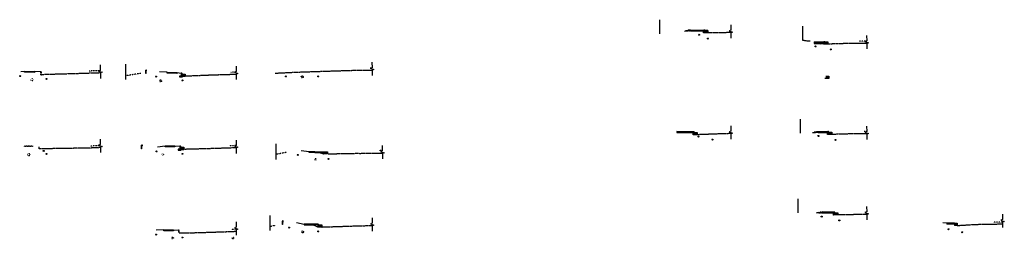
# Model space of a CAD drawing. Header units: feet. Extents: x 0 to 2468915, y 11 to 265913.
# Tile 7 of 7: x 2466695 to 2467202, y 265174 to 265290. Entities that reach past the tile are written whole.
import ezdxf

# ---------------------------------------------------------------- set-up
doc = ezdxf.new("R2010")
doc.units = ezdxf.units.FT
doc.header["$MEASUREMENT"] = 0
for name, pattern in [('bargrex', [0]), ('gasex', [0]), ('OhDOT_USTN1', [0.055, 0.014, -0.041]), ('OhDOT_USTN2', [0.11, 0.069, -0.041]), ('OhDOT_USTN3', [0.22, 0.165, -0.055]), ('OhDOT_USTN5', [0.11, 0.055, -0.055]), ('rowex', [0]), ('waterex', [0])]:
    doc.linetypes.add(name, pattern=pattern)
for name, color, linetype in [('DR_X_Storm_Sewer', 151, 'OhDOT_USTN5'), ('PV_P_Curb', 120, 'Continuous'), ('PV_P_Walk', 231, 'Continuous'), ('PV_X_Curb', 120, 'OhDOT_USTN1'), ('PV_X_Walk', 120, 'OhDOT_USTN5'), ('RD_X_GR_Bar', 95, 'bargrex'), ('RW_X_Fee_RW', 6, 'rowex'), ('UT_X_Gas', 2, 'gasex'), ('UT_X_Water', 133, 'waterex'), ('XS_P_Finished_Grade', 3, 'Continuous'), ('XS_P_Pavt_Layers', 251, 'Continuous'), ('XS_X_Ground_Line', 3, 'OhDOT_USTN2'), ('XS_X_Pavt', 133, 'OhDOT_USTN3')]:
    doc.layers.add(name, color=color, linetype=linetype)
pattern_1 = [(228.012787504, (0.576, 0.8), (-6.4, -7.2), [0.1076288, -10.65527043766]), (184.969740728, (0.504, 0.72), (9.6, 0.80000000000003), [0.1846944, -18.28473980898]), (132.510447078, (0.32, 0.704), (8.0000000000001, -8.7999999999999), [0.1302304, -12.89282607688]), (267.273689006, (0.008, 0.504), (0.8, 16), [0.1681904, -16.6508464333]), (292.833654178, (0, 0.336), (-4, 9.6), [0.164924, -16.32749850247]), (357.273689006, (0.064, 0.184), (-16, 0.8), [0.1681904, -16.6508464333]), (37.6942404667, (0.232, 0.176), (-10.4, -7.99999999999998), [0.2224232, -22.01987883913]), (72.2553283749, (0.408, 0.312), (5.60000000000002, 17.6), [0.2099904, -20.78905719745]), (121.429565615, (0.472, 0.512), (-6.4, 10.4), [0.16876, -16.70725848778]), (175.236358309, (0.384, 0.656), (8.8, -0.8), [0.1926656, -9.44061006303]), (222.397437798, (0.192, 0.672), (-9.59999999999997, -8.79999999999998), [0.2491584, -24.66670000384]), (138.814074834, (0.8, 0.496), (-5.6, 4.8), [0.0850408, -8.4190758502]), (171.46923439, (0.736, 0.552), (10.4, -1.6), [0.1617896, -16.01720913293]), (225, (0.576, 0.576), (-9e-17, -0.8), [0.1131368, -1.0182340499]), (203.198590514, (0.52, 0.672), (4, 1.6), [0.0609264, -6.0316920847]), (291.801409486, (0.464, 0.648), (-0.8, 2.4), [0.0861624, -4.2219694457]), (30.963756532, (0.496, 0.568), (2.4, 1.6), [0.1399432, -4.52481831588]), (161.565051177, (0.616, 0.64), (1.6, -0.8), [0.1011928, -2.42862932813]), (16.389540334, (0, 0.648), (8, 2.4), [0.14176, -14.03427611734]), (70.346175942, (0.136, 0.688), (-3.200000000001, -8.8000000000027), [0.1189288, -11.77392619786]), (293.198590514, (0.616, 0.8), (-1.6, 4), [0.121852, -5.9707664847]), (343.610459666, (0.664, 0.688), (-8, 2.4), [0.14176, -14.03427611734]), (339.44395478, (0, 0.152), (-4, 1.6), [0.136704, -6.69849899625]), (294.775140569, (0.128, 0.104), (-4, 8.8), [0.1145424, -11.33971445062]), (66.8014094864, (0.624, 0), (1.6, 4), [0.121852, -5.9707664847]), (17.3540246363, (0.672, 0.112), (-10.4, -3.2), [0.1341048, -13.2763388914]), (69.4439547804, (0.232, 0), (-1.6, -4), [0.068352, -6.76685099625]), (101.309932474, (0.576, 0), (-0.8, 3.2), [0.040792, -4.03842361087]), (165.963756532, (0.568, 0.04), (2.4, -0.8), [0.164924, -3.1335605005]), (186.009005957, (0.408, 0.08), (8.00000000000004, 0.8), [0.15284, -15.13113853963]), (303.690067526, (0.496, 0.496), (-0.8, 1.6), [0.1153776, -2.76906342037]), (353.157226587, (0.56, 0.4), (13.6, -1.60000000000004), [0.2014352, -19.94205009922]), (60.945395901, (0.76, 0.376), (-3.2, -5.6), [0.0823648, -8.1541393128]), (90, (0.8, 0.448), (-0.8, 0.8), [0.048, -0.752]), (120.256437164, (0.392, 0.104), (3.2, -5.6), [0.1111392, -11.00281599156]), (48.0127875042, (0.336, 0.2), (6.4, 7.2), [0.2152576, -10.54764163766]), (0, (0.48, 0.36), (0.8, 0.8), [0.208, -0.592]), (325.304846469, (0.688, 0.36), (8.0000000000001, -5.5999999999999), [0.1264912, -12.52261944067]), (254.054604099, (0.792, 0.288), (-0.8, -3.2), [0.1164816, -5.70760631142]), (207.645975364, (0.76, 0.176), (-15.19999999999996, -8.00000000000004), [0.189652, -18.7755793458]), (175.42607874, (0.592, 0.088), (-10.39999999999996, 0.8), [0.2006392, -19.86325872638])]

# ---------------------------------------------------------------- blocks, each defined once
blk = doc.blocks.new('GRLT')
at = {"color": 0, "linetype": 'ByBlock'}
for p, q in [((5.6, 8.3), (5.1, 8.3)), ((5.1, 8.3), (5.1, 8.2)), ((5.1, 5.9), (5.1, 8.2)), ((5.1, 2.6), (5.1, 5.9)), ((5.7, 2.6), (5.1, 2.6)), ((5.7, 8.3), (5.6, 8.3)), ((6.3, 8.3), (5.7, 8.3)), ((5.7, 5.9), (5.7, 8.3)), ((6.3, 7.1), (5.7, 7.1)), ((5.7, 2.6), (5.7, 5.9)), ((6.3, 7.1), (6.3, 8.3))]:
    blk.add_line(p, q, dxfattribs=at)
at = {"color": 0, "linetype": 'ByBlock', "flags": 128}
blk.add_lwpolyline([(6.3, 7.2), (6.4, 7.2), (6.5, 7.3), (6.5, 7.3, 0.51949), (6.5, 7.5), (6.5, 7.5), (6.3, 7.6), (6.3, 7.6, -0.244874), (6.3, 7.7), (6.3, 7.7), (6.3, 7.7), (6.3, 7.8), (6.3, 7.8, -0.244874), (6.3, 7.8), (6.3, 7.8), (6.5, 8), (6.5, 8, 0.51949), (6.5, 8.1), (6.5, 8.1), (6.4, 8.2), (6.3, 8.2)], format="xyb", dxfattribs=at)
blk.add_lwpolyline([(6.3, 7.8), (6.3, 7.7), (6.3, 7.7), (6.3, 7.8)], close=True, dxfattribs=at)
blk.add_lwpolyline([(6.3, 7.8), (6.3, 7.7), (6.3, 7.7), (6.3, 7.8)], close=True, dxfattribs=at)

msp = doc.modelspace()

# ---------------------------------------------------------------- hatches: boundary and pattern name
h = msp.add_hatch()
h.set_pattern_fill('GRAVEL', color=256, scale=0.8)
h.set_pattern_definition(pattern_1)
edge = h.paths.add_edge_path()
edge.add_line((2467037.66, 265284.5), (2467040.63, 265285.16))
edge.add_line((2467040.63, 265285.16), (2467040.63, 265284.66))
edge.add_line((2467039.13, 265284.59), (2467040.63, 265284.75))
edge.add_line((2467037.66, 265284.5), (2467038.41, 265284.57))
edge.add_line((2467038.41, 265284.57), (2467039.13, 265284.59))
h = msp.add_hatch()
h.set_pattern_fill('GRAVEL', color=256, scale=0.8)
h.set_pattern_definition(pattern_1)
h.paths.add_polyline_path([(2467103.51, 265232.35), (2467103.87, 265232.37), (2467105.18, 265232.41), (2467106.45, 265232.48), (2467106.49, 265232.48), (2467106.49, 265232.86)])
h = msp.add_hatch()
h.set_pattern_fill('GRAVEL', color=256, scale=0.8)
h.set_pattern_definition(pattern_1)
h.paths.add_polyline_path([(2467105.65, 265190.95), (2467106.67, 265190.96), (2467106.96, 265190.97), (2467107.69, 265191), (2467108.25, 265191.01), (2467108.61, 265191.01), (2467108.61, 265191.5)])
at = {"layer": 'XS_P_Finished_Grade'}
h = msp.add_hatch(dxfattribs=at)
h.set_pattern_fill('GRAVEL', color=256, scale=0.8)
h.set_pattern_definition(pattern_1)
h.paths.add_polyline_path([(2467103.51, 265232.35), (2467103.87, 265232.37), (2467105.18, 265232.41), (2467106.52, 265232.48), (2467106.52, 265232.87)], flags=0)
edge = h.paths.add_edge_path(flags=0)
edge.add_line((2467103.51, 265232.35), (2467103.87, 265232.37))
edge.add_line((2467103.87, 265232.37), (2467105.18, 265232.41))
edge.add_line((2467105.18, 265232.41), (2467106.52, 265232.48))
edge = h.paths.add_edge_path(flags=0)
edge.add_line((2467106.52, 265232.87), (2467106.52, 265232.48))
edge = h.paths.add_edge_path(flags=17)
edge.add_line((2467103.51, 265232.35), (2467106.52, 265232.87))
h.paths.add_polyline_path([(2467103.51, 265232.35), (2467106.52, 265232.87)], flags=17)
edge = h.paths.add_edge_path(flags=0)
edge.add_line((2467103.51, 265232.35), (2467106.52, 265232.87))
edge.add_line((2467103.51, 265232.35), (2467106.52, 265232.87))
edge.add_line((2467103.51, 265232.35), (2467106.52, 265232.87))

# ---------------------------------------------------------------- linework, layer by layer
msp.add_line((2467108.61, 265191), (2467108.61, 265191.17))
for points in [[(2467037.66, 265284.5), (2467040.63, 265285.16)], [(2467037.66, 265284.5), (2467038.41, 265284.57), (2467039.13, 265284.59)], [(2467039.13, 265284.59), (2467040.63, 265284.75)], [(2467040.63, 265284.83), (2467040.63, 265285.16)], [(2467040.63, 265285.16), (2467040.63, 265284.66)], [(2467040.63, 265284.66), (2467040.63, 265285.16)], [(2467103.51, 265232.35), (2467106.52, 265232.87)], [(2467103.51, 265232.35), (2467103.87, 265232.37), (2467105.18, 265232.41), (2467106.52, 265232.48)], [(2467106.52, 265232.87), (2467106.52, 265232.48)]]:
    msp.add_lwpolyline(points)
at = {"linetype": 'Continuous'}
for points in [[(2467061.44, 265287.7), (2467061.48, 265284.91), (2467060.58, 265284.57), (2467062.39, 265283.94), (2467061.49, 265283.6), (2467061.53, 265280.81)], [(2467131.44, 265282.2), (2467131.48, 265279.41), (2467130.58, 265279.07), (2467132.39, 265278.44), (2467131.49, 265278.1), (2467131.53, 265275.31)], [(2466876.58, 265268.48), (2466876.62, 265265.69), (2466875.73, 265265.35), (2466877.53, 265264.72), (2466876.64, 265264.38), (2466876.67, 265261.59)], [(2466736.61, 265267.08), (2466736.65, 265264.29), (2466735.75, 265263.95), (2466737.56, 265263.32), (2466736.66, 265262.98), (2466736.7, 265260.19)], [(2466806.61, 265266.43), (2466806.65, 265263.64), (2466805.75, 265263.3), (2466807.56, 265262.67), (2466806.66, 265262.33), (2466806.7, 265259.54)], [(2467061.44, 265235.75), (2467061.48, 265232.96), (2467060.58, 265232.62), (2467062.39, 265231.99), (2467061.49, 265231.65), (2467061.53, 265228.86)], [(2467131.44, 265235.65), (2467131.48, 265232.86), (2467130.58, 265232.52), (2467132.39, 265231.89), (2467131.49, 265231.56), (2467131.53, 265228.76)], [(2466736.61, 265228.93), (2466736.65, 265226.14), (2466735.75, 265225.8), (2466737.56, 265225.17), (2466736.66, 265224.83), (2466736.7, 265222.04)], [(2466806.58, 265228.48), (2466806.62, 265225.69), (2466805.73, 265225.35), (2466807.53, 265224.72), (2466806.64, 265224.38), (2466806.67, 265221.59)], [(2466881.9, 265225.72), (2466881.93, 265222.92), (2466881.04, 265222.59), (2466882.84, 265221.96), (2466881.95, 265221.62), (2466881.99, 265218.83)], [(2467131.45, 265194.32), (2467131.49, 265191.52), (2467130.59, 265191.18), (2467132.4, 265190.56), (2467131.5, 265190.22), (2467131.54, 265187.43)], [(2466876.62, 265188.5), (2466876.66, 265185.7), (2466875.76, 265185.37), (2466877.57, 265184.74), (2466876.67, 265184.4), (2466876.71, 265181.61)], [(2467201.44, 265190.36), (2467201.48, 265187.56), (2467200.58, 265187.23), (2467202.39, 265186.6), (2467201.49, 265186.26), (2467201.53, 265183.47)], [(2466806.61, 265186.43), (2466806.65, 265183.64), (2466805.75, 265183.3), (2466807.56, 265182.67), (2466806.66, 265182.33), (2466806.7, 265179.54)]]:
    msp.add_lwpolyline(points, dxfattribs=at)
msp.add_lwpolyline([(2467108.61, 265191.01), (2467108.25, 265191.01), (2467107.8, 265191), (2467106.67, 265190.96), (2467105.65, 265190.95), (2467108.61, 265191.5)], close=True)
at = {"layer": 'DR_X_Storm_Sewer'}
for centre, radius in [((2466701.46, 265259.51), 0.625), ((2466767.66, 265258.86), 0.5), ((2466840.66, 265260.95), 0.5), ((2466699.76, 265220.96), 0.625), ((2466768.76, 265221.12), 0.5), ((2466847.73, 265218.54), 0.5), ((2466840.76, 265181.21), 0.5), ((2466773.86, 265178.09), 0.5), ((2466804.86, 265178.09), 0.5)]:
    msp.add_circle(centre, radius, dxfattribs=at)
at = {"layer": 'PV_P_Curb'}
for points in [[(2466778.74, 265262.69, 0.366648), (2466778.49, 265262.9), (2466778.31, 265262.9, 0.414214), (2466778.29, 265262.88), (2466778.29, 265261.4), (2466778.79, 265261.4), (2466778.79, 265262.4), (2466778.74, 265262.69)], [(2466778.1, 265225.09, 0.366648), (2466777.85, 265225.3), (2466777.67, 265225.3, 0.414214), (2466777.65, 265225.28), (2466777.65, 265223.8), (2466778.15, 265223.8), (2466778.15, 265224.8), (2466778.1, 265225.09)]]:
    msp.add_lwpolyline(points, format="xyb", dxfattribs=at)
at = {"layer": 'PV_P_Walk'}
for p, q in [((2467040.63, 265284.83), (2467047.64, 265284.72)), ((2467040.63, 265284.66), (2467047.46, 265284.56)), ((2467047.89, 265285.05), (2467047.64, 265285.05)), ((2467047.64, 265284.72), (2467047.64, 265284.05)), ((2467047.64, 265284.05), (2467048.14, 265284.05)), ((2467048.14, 265284.05), (2467048.14, 265284.8)), ((2467109.94, 265278.26), (2467109.93, 265278.92)), ((2466702.65, 265263.28), (2466697.65, 265263.36)), ((2466697.66, 265263.86), (2466702.66, 265263.78)), ((2466697.66, 265263.53), (2466697.66, 265263.86)), ((2466702.66, 265263.45), (2466697.66, 265263.53)), ((2466702.66, 265263.78), (2466702.66, 265263.45)), ((2467033.75, 265232.3), (2467042.03, 265232.17)), ((2467042.71, 265231.67), (2467042.71, 265232.34)), ((2467106.52, 265232.37), (2467111.35, 265232.3)), ((2466770.05, 265225.5), (2466775.05, 265225.42)), ((2466770.05, 265225.17), (2466770.05, 265225.5)), ((2466775.05, 265225.09), (2466770.05, 265225.17)), ((2466775.05, 265224.93), (2466770.05, 265225)), ((2466775.05, 265225.42), (2466775.05, 265225.09)), ((2466844.19, 265222.25), (2466844.19, 265222.58)), ((2466844.19, 265222.09), (2466844.19, 265222.25)), ((2466851.75, 265221.27), (2466850.21, 265221.72)), ((2467108.61, 265191), (2467114.46, 265190.91)), ((2466774.35, 265181.76), (2466769.35, 265181.84)), ((2466769.36, 265182.34), (2466774.36, 265182.26)), ((2466769.36, 265182.01), (2466769.36, 265182.34)), ((2466774.36, 265181.93), (2466769.36, 265182.01)), ((2466774.36, 265182.26), (2466774.36, 265181.93)), ((2466848.63, 265185.17), (2466841.63, 265185.28)), ((2466841.63, 265185.28), (2466841.63, 265184.79)), ((2466841.63, 265184.95), (2466848.63, 265184.84)), ((2466841.63, 265184.79), (2466846.69, 265184.71)), ((2466848.74, 265183.68), (2466846.69, 265184.71)), ((2466848.63, 265184.68), (2466848.62, 265184.68)), ((2466848.88, 265185.17), (2466848.63, 265185.17)), ((2466849.13, 265184.34), (2466849.13, 265184.92))]:
    msp.add_line(p, q, dxfattribs=at)
for points in [[(2467040.63, 265285.16), (2467047.64, 265285.05)], [(2467047.64, 265283.54), (2467047.46, 265283.54), (2467047.46, 265284.56)], [(2467047.64, 265284.72), (2467047.64, 265285.05)], [(2467104.48, 265278.37), (2467107.79, 265278.35)], [(2467104.48, 265278.04), (2467107.79, 265278.02)], [(2467104.49, 265279.04), (2467109.43, 265279.01)], [(2467104.49, 265279.04), (2467104.49, 265278.04)], [(2467107.79, 265278.35), (2467109.43, 265278.25)], [(2467109.43, 265277.74), (2467109.28, 265277.74), (2467109.28, 265277.97), (2467107.79, 265278.02)], [(2467109.93, 265278.92), (2467109.43, 265279.01)], [(2467109.43, 265279.01), (2467109.44, 265278.25)], [(2467109.94, 265278.26), (2467109.43, 265278.25)], [(2466697.65, 265263.36), (2466697.66, 265263.53)], [(2466702.66, 265263.45), (2466702.65, 265263.28)], [(2466771.15, 265262.82), (2466771.16, 265262.99)], [(2466776.15, 265262.75), (2466771.15, 265262.82)], [(2466776.16, 265262.91), (2466776.15, 265262.75)], [(2467042.21, 265232.67), (2467033.75, 265232.8)], [(2467033.75, 265232.8), (2467033.75, 265232.3)], [(2467033.75, 265232.47), (2467042.21, 265232.34)], [(2467036.19, 265232.76), (2467036.19, 265232.76)], [(2467042.21, 265231.16), (2467042.03, 265231.16), (2467042.03, 265232.17)], [(2467042.21, 265232.34), (2467042.21, 265232.67)], [(2467042.21, 265232.34), (2467042.21, 265231.67)], [(2467106.52, 265232.87), (2467111.53, 265232.79)], [(2467106.52, 265232.54), (2467106.52, 265232.87)], [(2467106.52, 265232.54), (2467111.52, 265232.46)], [(2467106.52, 265232.54), (2467106.52, 265232.37)], [(2467111.53, 265231.28), (2467111.35, 265231.28), (2467111.35, 265232.3)], [(2467111.52, 265232.46), (2467111.52, 265232.79)], [(2467112.03, 265231.79), (2467111.53, 265231.79), (2467111.53, 265232.46)], [(2467111.53, 265232.46), (2467111.53, 265231.79)], [(2467042.71, 265231.67), (2467042.21, 265231.67), (2467042.21, 265232)], [(2467112.03, 265231.79), (2467111.52, 265231.79)], [(2466770.05, 265225), (2466770.05, 265225.17)], [(2466775.05, 265225.09), (2466775.05, 265224.93)], [(2466844.19, 265222.6), (2466847.14, 265222.53), (2466851.75, 265222.48), (2466852.25, 265222.45)], [(2466851.75, 265221.78), (2466850, 265221.9), (2466847.14, 265222.12), (2466844.19, 265222.25)], [(2466850.21, 265221.72), (2466849.99, 265221.74), (2466847.13, 265221.96), (2466844.19, 265222.09)], [(2466851.75, 265222.08), (2466851.75, 265222.48)], [(2466851.75, 265222.08), (2466851.75, 265221.78), (2466852.25, 265221.78), (2466852.25, 265222.45)], [(2467108.61, 265191.5), (2467108.61, 265191.17), (2467114.64, 265191.07)], [(2467114.64, 265191.41), (2467108.61, 265191.5)], [(2467114.64, 265189.89), (2467114.46, 265189.89), (2467114.46, 265190.91)], [(2467115.14, 265190.41), (2467114.63, 265190.4)], [(2467114.64, 265191.07), (2467114.64, 265191.41)], [(2467114.64, 265191.07), (2467114.64, 265190.4)], [(2466769.35, 265181.84), (2466769.36, 265182.01)], [(2466774.36, 265181.93), (2466774.35, 265181.76)], [(2466848.63, 265184.84), (2466848.63, 265185.17)], [(2466848.63, 265184.84), (2466848.63, 265184.17), (2466849.13, 265184.17), (2466849.13, 265184.34)], [(2467172.69, 265185.73), (2467172.69, 265185.23)], [(2467176.68, 265185.66), (2467172.69, 265185.73)], [(2467176.68, 265185.33), (2467172.69, 265185.4)], [(2467176.68, 265185.16), (2467172.69, 265185.23)], [(2467176.69, 265185.65), (2467176.68, 265185.16)]]:
    msp.add_lwpolyline(points, dxfattribs=at)
msp.add_lwpolyline([(2466771.16, 265263.32), (2466776.16, 265263.24), (2466776.16, 265262.91), (2466771.16, 265262.99)], close=True, dxfattribs=at)
for points in [[(2467042.71, 265231.67), (2467042.71, 265232.42, 0.414214), (2467042.46, 265232.67), (2467042.21, 265232.67)], [(2467112.03, 265231.79), (2467112.03, 265232.54, 0.414214), (2467111.78, 265232.79), (2467111.53, 265232.79)], [(2467112.03, 265231.79), (2467112.03, 265232.54, 0.414214), (2467111.78, 265232.79), (2467111.53, 265232.79)], [(2467115.14, 265190.41), (2467115.14, 265191.16, 0.414214), (2467114.89, 265191.41), (2467114.64, 265191.41)]]:
    msp.add_lwpolyline(points, format="xyb", dxfattribs=at)
for centre in [(2467047.89, 265284.8), (2466848.88, 265184.92)]:
    msp.add_arc(centre, 0.25, 0, 90, dxfattribs=at)
at = {"layer": 'PV_X_Curb'}
for points in [[(2466706.26, 265263.36, 0.366648), (2466706.01, 265263.57), (2466705.83, 265263.57, 0.414214), (2466705.81, 265263.55), (2466705.81, 265262.07), (2466706.31, 265262.07), (2466706.31, 265263.07), (2466706.26, 265263.36)], [(2466777.3, 265181.99, 0.366648), (2466777.05, 265182.2), (2466776.87, 265182.2, 0.414214), (2466776.85, 265182.18), (2466776.85, 265180.7), (2466777.35, 265180.7), (2466777.35, 265181.7), (2466777.3, 265181.99)]]:
    msp.add_lwpolyline(points, format="xyb", dxfattribs=at)
at = {"layer": 'PV_X_Walk'}
msp.add_lwpolyline([(2466697.66, 265225.56), (2466701.66, 265225.47), (2466701.65, 265225.14), (2466697.65, 265225.23)], close=True, dxfattribs=at)
at = {"layer": 'RW_X_Fee_RW'}
for points in [[(2467024.99, 265283.09), (2467024.99, 265290.35)], [(2467098.52, 265279.69), (2467098.52, 265286.95)], [(2466749.74, 265259.63), (2466749.74, 265267.41)], [(2467097.35, 265231.96), (2467097.35, 265239.21)], [(2466827.19, 265218.52), (2466827.19, 265226.47)], [(2467096.2, 265190.95), (2467096.2, 265198.21)], [(2466824.14, 265181.88), (2466824.14, 265189.66)]]:
    msp.add_lwpolyline(points, dxfattribs=at)
at = {"layer": 'UT_X_Gas', "ltscale": 0.18}
for centre in [(2467045.15, 265282.64), (2467105.19, 265276.6), (2466695.36, 265261.39), (2466765.36, 265261.11), (2466832.26, 265261.2), (2467044.89, 265230.21), (2467106.59, 265230.55), (2466707.46, 265222.84), (2466765.62, 265222.62), (2466838.33, 265220.79), (2467108.29, 265189.12), (2466833.86, 265183.46), (2467173.69, 265182.56), (2466765.36, 265179.84)]:
    msp.add_circle(centre, 0.25, dxfattribs=at)
at = {"layer": 'UT_X_Water', "ltscale": 0.18}
for centre in [(2467049.68, 265280.64), (2467112.99, 265275.1), (2466708.95, 265259.89), (2466778.95, 265259.11), (2466848.96, 265261.2), (2467051.98, 265228.71), (2467115.39, 265228.56), (2466708.96, 265221.34), (2466778.96, 265221.37), (2466854.23, 265218.79), (2467117.39, 265187.12), (2466848.96, 265181.46), (2466778.96, 265178.34), (2467180.69, 265181.06)]:
    msp.add_circle(centre, 0.25, dxfattribs=at)
at = {"layer": 'XS_P_Finished_Grade'}
for points in [[(2466695.67, 265263.64), (2466697.66, 265263.86)], [(2466705.83, 265263.57), (2466702.66, 265263.78)], [(2466771.16, 265263.32), (2466767.16, 265263.59)], [(2466776.16, 265263.24), (2466778.31, 265262.9)], [(2467033.75, 265232.8), (2467033.75, 265232.3)], [(2467103.51, 265232.35), (2467103.51, 265232.35)], [(2466766.1, 265224.91), (2466770.05, 265225.5)], [(2466775.05, 265225.42), (2466777.67, 265225.3)], [(2466840.2, 265223.12), (2466844.19, 265222.6)], [(2466769.36, 265182.34), (2466765.35, 265182.19)], [(2466774.36, 265182.26), (2466776.87, 265182.2)], [(2466837.71, 265186.11), (2466841.63, 265185.28)], [(2467172.69, 265185.73), (2467170.71, 265185.95)]]:
    msp.add_lwpolyline(points, dxfattribs=at)
at = {"layer": 'XS_P_Pavt_Layers'}
for p, q in [((2466849.13, 265184.84), (2466850.74, 265184.9)), ((2466849.13, 265184.68), (2466850.74, 265184.73)), ((2466849.13, 265184.18), (2466850.74, 265184.23))]:
    msp.add_line(p, q, dxfattribs=at)
for points in [[(2467049.64, 265284.74), (2467049.64, 265283.57), (2467047.64, 265283.54)], [(2467049.64, 265284.74), (2467048.14, 265284.72)], [(2467049.64, 265284.57), (2467048.14, 265284.55)], [(2467049.64, 265284.07), (2467048.14, 265284.05)], [(2467111.43, 265278.96), (2467111.43, 265277.79), (2467109.43, 265277.74)], [(2467109.93, 265278.92), (2467111.43, 265278.96)], [(2467109.94, 265278.76), (2467111.43, 265278.79)], [(2467109.94, 265278.26), (2467111.43, 265278.29)], [(2466778.37, 265261.4), (2466777.37, 265261.4), (2466777.37, 265260.9), (2466778.78, 265260.9), (2466779.2, 265261.23), (2466780.29, 265261.26), (2466780.29, 265262.43)], [(2466778.79, 265262.4), (2466780.29, 265262.43)], [(2466778.83, 265262.4), (2466778.83, 265261.4)], [(2466778.83, 265262.23), (2466780.29, 265262.26)], [(2466778.83, 265261.73), (2466780.3, 265261.76)], [(2466780.29, 265262.43), (2466780.29, 265261.43)], [(2467111.9, 265261.34), (2467111.9, 265260.17), (2467109.9, 265260.12)], [(2467110.4, 265261.3), (2467111.9, 265261.34)], [(2467110.4, 265261.13), (2467111.9, 265261.17)], [(2467110.4, 265260.63), (2467111.9, 265260.67)], [(2467044.21, 265232.37), (2467044.21, 265231.2), (2467042.21, 265231.15)], [(2467042.71, 265232.34), (2467044.21, 265232.37)], [(2467042.71, 265232.17), (2467044.21, 265232.2)], [(2467113.53, 265232.49), (2467113.53, 265231.32), (2467111.53, 265231.28)], [(2467112.03, 265232.46), (2467113.53, 265232.49)], [(2467112.03, 265232.29), (2467113.53, 265232.33)], [(2467042.71, 265231.67), (2467044.21, 265231.7)], [(2467112.03, 265231.79), (2467113.53, 265231.83)], [(2466777.73, 265223.8), (2466776.73, 265223.8), (2466776.73, 265223.3), (2466778.14, 265223.3), (2466778.55, 265223.64), (2466779.65, 265223.66), (2466779.65, 265224.83)], [(2466778.15, 265224.8), (2466779.65, 265224.83)], [(2466778.19, 265224.8), (2466778.19, 265223.8)], [(2466778.19, 265224.64), (2466779.65, 265224.67)], [(2466778.19, 265224.14), (2466779.66, 265224.17)], [(2466779.65, 265224.83), (2466779.65, 265223.83)], [(2466853.75, 265222.48), (2466853.75, 265221.31), (2466851.75, 265221.27)], [(2466852.25, 265222.45), (2466853.75, 265222.48)], [(2466852.26, 265222.28), (2466853.76, 265222.32)], [(2466852.25, 265221.78), (2466853.77, 265221.82)], [(2467116.64, 265191.11), (2467116.64, 265189.94), (2467114.64, 265189.89)], [(2467115.14, 265191.07), (2467116.64, 265191.11)], [(2467115.14, 265190.91), (2467116.64, 265190.94)], [(2467115.14, 265190.41), (2467116.64, 265190.44)], [(2466850.74, 265184.9), (2466850.74, 265183.73), (2466848.74, 265183.68)], [(2467176.68, 265185.66), (2467178.18, 265185.69)], [(2467178.18, 265185.69), (2467178.18, 265184.52), (2467176.68, 265184.49)], [(2467176.68, 265185.66), (2467176.68, 265184.49)], [(2467176.68, 265185.49), (2467178.18, 265185.53)], [(2467176.68, 265184.99), (2467178.18, 265185.03)]]:
    msp.add_lwpolyline(points, dxfattribs=at)
at = {"layer": 'XS_X_Ground_Line'}
for points in [[(2467131.49, 265279.35), (2467127.58, 265279.31)], [(2466736.65, 265264.14), (2466730.84, 265263.94)], [(2466757.51, 265262.74), (2466749.74, 265261.53)], [(2466806.65, 265263.36), (2466803.96, 265263.28)], [(2466876.66, 265265.45), (2466875.79, 265265.45)], [(2467131.33, 265232.81), (2467130.17, 265232.82)], [(2466736.66, 265225.59), (2466731.56, 265225.35)], [(2466806.65, 265225.62), (2466803.23, 265225.51)], [(2466827.19, 265221.22), (2466832.64, 265222.31)], [(2466881.93, 265223.04), (2466880.3, 265223)], [(2466806.66, 265182.59), (2466804.21, 265182.44)], [(2466824.14, 265184.06), (2466826.66, 265184.64)], [(2467201.47, 265186.25), (2467196.84, 265186.27)]]:
    msp.add_lwpolyline(points, dxfattribs=at)
at = {"layer": 'XS_X_Pavt'}
for points in [[(2467048.14, 265283.72), (2467048.25, 265283.72), (2467051.26, 265283.76), (2467054.26, 265283.81), (2467055.72, 265283.83), (2467056.5, 265283.84), (2467058.93, 265283.86), (2467061.5, 265283.89)], [(2467102.3, 265279.24), (2467102.11, 265279.26), (2467099.84, 265279.5), (2467098.59, 265279.69), (2467098.52, 265279.69)], [(2467111.43, 265277.97), (2467112.95, 265278.01), (2467116.52, 265278.12), (2467119.54, 265278.21), (2467121.5, 265278.25), (2467125.79, 265278.28), (2467131.5, 265278.36)], [(2466706.31, 265262.22), (2466710.21, 265262.35), (2466723.42, 265262.7), (2466727.53, 265262.84), (2466729.82, 265262.91), (2466736.66, 265263.14)], [(2466826.7, 265262.87), (2466832.29, 265263.13), (2466837.87, 265263.4), (2466844.77, 265263.63), (2466859.62, 265264.11), (2466864.4, 265264.28), (2466868.99, 265264.37), (2466875.07, 265264.44), (2466876.66, 265264.45)], [(2466780.31, 265261.43), (2466781.14, 265261.45), (2466782.38, 265261.51), (2466792.62, 265261.92), (2466796.55, 265262.06), (2466803.3, 265262.26), (2466806.66, 265262.36)], [(2467044.21, 265231.37), (2467045.81, 265231.42), (2467047.68, 265231.48), (2467050.16, 265231.58), (2467052.63, 265231.68), (2467055.5, 265231.77), (2467056.52, 265231.8), (2467058.38, 265231.86), (2467061.52, 265231.96)], [(2467113.53, 265231.5), (2467120.56, 265231.71), (2467122.13, 265231.75), (2467128.27, 265231.83), (2467131.49, 265231.81)], [(2466705.16, 265223.96), (2466705.15, 265224.94)], [(2466736.7, 265224.59), (2466732.83, 265224.41), (2466731.88, 265224.37), (2466731.76, 265224.36), (2466729.58, 265224.33), (2466727.27, 265224.29), (2466726.2, 265224.26), (2466721.9, 265224.19), (2466717.44, 265224.11), (2466707.75, 265223.97), (2466705.16, 265223.96)], [(2466779.67, 265223.83), (2466785.91, 265223.99), (2466790.91, 265224.12), (2466794.69, 265224.24), (2466806.66, 265224.62)], [(2466853.78, 265221.32), (2466860.81, 265221.53), (2466862.39, 265221.57), (2466868.52, 265221.64), (2466870.71, 265221.63), (2466881.95, 265221.78)], [(2467116.64, 265190.11), (2467120.13, 265190.18), (2467123.42, 265190.24), (2467126.5, 265190.29), (2467131.5, 265190.37)], [(2466777.35, 265180.7), (2466780.75, 265180.7), (2466785.21, 265180.83), (2466788.19, 265180.9), (2466793.56, 265181.09), (2466801.65, 265181.35), (2466804.21, 265181.43), (2466804.36, 265181.45), (2466806.67, 265181.57)], [(2466850.74, 265183.73), (2466851.09, 265183.75), (2466858.85, 265184), (2466866.61, 265184.26), (2466875.83, 265184.5), (2466876.66, 265184.54)], [(2467178.18, 265184.52), (2467187.99, 265185.1), (2467190.12, 265185.14), (2467193.41, 265185.2), (2467196.48, 265185.25), (2467201.48, 265185.33)]]:
    msp.add_lwpolyline(points, dxfattribs=at)

# ---------------------------------------------------------------- block references
at = {"layer": 'RD_X_GR_Bar', "xscale": 0.3218761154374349, "yscale": 0.3218761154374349, "zscale": 0.3218761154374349}
for p in [(2466758.41, 265261.79), (2466756.28, 265223.18), (2466828.83, 265184.19)]:
    msp.add_blockref('GRLT', p, dxfattribs=at)

# ---------------------------------------------------------------- wipeouts: each hides what was drawn before it
for points in [[(2467059.28, 265269.43), (2467063.53, 265269.49), (2467063.53, 265268.29), (2467059.25, 265268.28)], [(2467059.23, 265224.4), (2467063.48, 265224.46), (2467063.48, 265223.27), (2467059.2, 265223.25)], [(2467129.27, 265179.4), (2467133.52, 265179.46), (2467133.52, 265178.26), (2467129.24, 265178.25)], [(2466869.52, 265175.01), (2466873.77, 265175.06), (2466873.77, 265173.87), (2466869.49, 265173.86)]]:
    msp.add_wipeout(points).dxf.layer = 'XS_X_Ground_Line'

# ---------------------------------------------------------------- next in the draw order: wipeouts: each hides what was drawn before it
msp.add_wipeout([(2466874.64, 265174.98), (2466878.89, 265175.04), (2466878.89, 265173.85), (2466874.61, 265173.83)]).dxf.layer = 'XS_X_Ground_Line'

doc.saveas('drawing.dxf')
